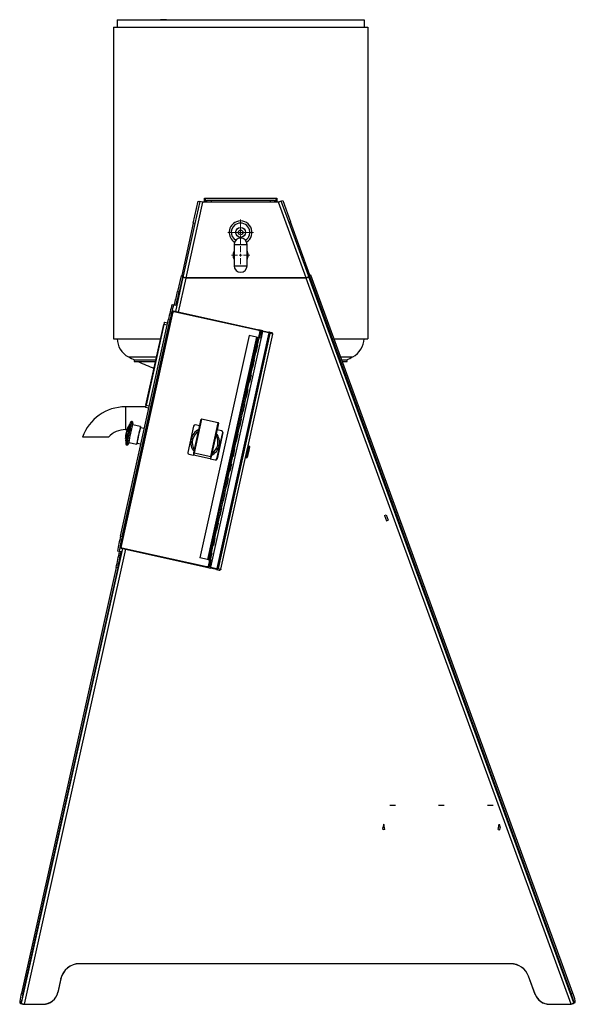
# Model space of a CAD drawing. Header units: inches. Extents: x 14 to 105, y 12 to 131.
# Tile 1 of 7: x 14 to 51, y 12 to 76. Entities that reach past the tile are written whole.
import ezdxf

# ---------------------------------------------------------------- set-up
doc = ezdxf.new("R2010")
doc.units = ezdxf.units.IN
doc.header["$MEASUREMENT"] = 0

# ---------------------------------------------------------------- blocks, each defined once
blk = doc.blocks.new('SW_CENTERMARKSYMBOL_0')
at = {"color": 0, "linetype": 'Continuous', "lineweight": 18}
for p, q in [((0, 0.197), (0, 0.848)), ((-0.197, 0), (-0.848, 0)), ((0, 0), (-0.098, 0)), ((0, 0), (0, 0.098)), ((0, 0), (0, -0.098)), ((0, 0), (0.098, 0)), ((0.197, 0), (0.848, 0)), ((0, -0.197), (0, -0.848))]:
    blk.add_line(p, q, dxfattribs=at)
blk = doc.blocks.new('SW_CENTERMARKSYMBOL_1')
at = {"color": 0, "linetype": 'Continuous', "lineweight": 18}
for p, q in [((-0.197, 0), (-0.598, 0)), ((0, 0), (-0.098, 0)), ((0, 0.197), (0, 0.598)), ((0, 0), (0, 0.098)), ((0, 0), (0, -0.098)), ((0, 0), (0.098, 0)), ((0.197, 0), (0.598, 0)), ((0, -0.197), (0, -0.598))]:
    blk.add_line(p, q, dxfattribs=at)

msp = doc.modelspace()

# ---------------------------------------------------------------- linework, layer by layer
for p, q in [((20.284, 75.95), (20.284, 55.45)), ((20.284, 75.95), (37.034, 75.95)), ((20.534, 76.45), (20.534, 75.95)), ((20.534, 76.45), (36.784, 76.45)), ((23.419, 76.453), (23.397, 76.45)), ((23.419, 76.453), (23.737, 76.453)), ((23.462, 76.453), (23.419, 76.453)), ((23.78, 76.453), (23.462, 76.453)), ((23.715, 76.45), (23.737, 76.453)), ((23.737, 76.453), (23.78, 76.453)), ((23.78, 76.45), (23.78, 76.453)), ((36.784, 76.45), (36.784, 75.95)), ((36.784, 76.45), (36.784, 75.95)), ((36.784, 76.45), (36.784, 76.45)), ((37.034, 75.95), (37.034, 55.45)), ((37.034, 75.95), (37.034, 55.45)), ((37.034, 75.95), (37.034, 75.95)), ((26.159, 64.45), (25.053, 59.461)), ((25.545, 63.05), (25.87, 64.514)), ((25.976, 64.491), (25.651, 63.026)), ((25.87, 64.514), (25.976, 64.491)), ((26.159, 64.45), (25.976, 64.491)), ((31.159, 64.45), (26.159, 64.45)), ((26.273, 64.45), (26.273, 64.7)), ((26.273, 64.7), (31.045, 64.7)), ((26.344, 64.45), (26.344, 64.7)), ((26.425, 64.575), (26.425, 64.45)), ((26.425, 64.575), (26.722, 64.575)), ((26.722, 64.575), (30.597, 64.575)), ((26.722, 64.575), (26.722, 64.45)), ((30.597, 64.575), (30.893, 64.575)), ((30.597, 64.575), (30.597, 64.45)), ((30.893, 64.575), (30.893, 64.45)), ((30.974, 64.7), (30.974, 64.45)), ((31.045, 64.7), (31.045, 64.45)), ((31.335, 64.514), (31.159, 64.45)), ((32.971, 59.461), (31.159, 64.45)), ((31.335, 64.514), (31.438, 64.551)), ((31.848, 63.104), (31.335, 64.514)), ((31.438, 64.551), (31.95, 63.141)), ((25.545, 63.05), (24.781, 59.605)), ((25.651, 63.026), (24.888, 59.582)), ((25.651, 63.026), (25.545, 63.05)), ((31.95, 63.141), (31.848, 63.104)), ((33.119, 59.602), (31.848, 63.104)), ((33.222, 59.639), (31.95, 63.141)), ((28.234, 61.65), (28.234, 60.95)), ((28.234, 61.65), (29.084, 61.65)), ((29.084, 60.95), (29.084, 61.65)), ((28.226, 61.2), (28.234, 61.205)), ((28.234, 60.95), (28.234, 60.25)), ((29.084, 61.205), (29.092, 61.2)), ((29.084, 60.25), (29.084, 60.95)), ((28.234, 60.695), (28.226, 60.7)), ((29.092, 60.7), (29.084, 60.695)), ((28.234, 60.25), (29.084, 60.25)), ((33.222, 59.639), (33.119, 59.602)), ((33.232, 59.613), (33.222, 59.639)), ((24.864, 59.494), (24.364, 57.247)), ((24.742, 59.597), (24.511, 58.561)), ((25.048, 59.444), (24.55, 57.205)), ((24.848, 59.574), (24.618, 58.537)), ((24.742, 59.597), (24.848, 59.574)), ((24.781, 59.605), (24.778, 59.589)), ((24.781, 59.605), (24.888, 59.582)), ((24.864, 59.494), (24.848, 59.574)), ((24.872, 59.509), (24.86, 59.512)), ((24.888, 59.582), (24.872, 59.509)), ((32.979, 59.444), (25.048, 59.444)), ((32.971, 59.461), (25.053, 59.461)), ((50.409, 11.637), (32.979, 59.444)), ((33.145, 59.532), (33.119, 59.602)), ((33.145, 59.532), (33.166, 59.54)), ((33.184, 59.596), (33.158, 59.517)), ((50.586, 11.718), (33.158, 59.517)), ((33.286, 59.633), (33.184, 59.596)), ((50.415, 12.334), (33.184, 59.596)), ((50.517, 12.371), (33.286, 59.633)), ((24.511, 58.561), (24.618, 58.537)), ((24.146, 57.705), (24.253, 57.681)), ((24.139, 57.208), (20.725, 41.752)), ((20.802, 41.706), (24.227, 57.218)), ((24.227, 57.218), (24.27, 57.224)), ((24.241, 57.274), (24.229, 57.218)), ((24.241, 57.274), (29.858, 56.033)), ((24.253, 57.681), (24.402, 57.648)), ((29.763, 56.011), (24.27, 57.224)), ((20.758, 42.451), (23.912, 56.732)), ((20.865, 42.428), (24.019, 56.709)), ((23.644, 56.548), (23.862, 56.504)), ((24.019, 56.709), (23.912, 56.732)), ((22.429, 51.08), (23.603, 56.396)), ((23.607, 56.395), (22.433, 51.079)), ((23.607, 56.395), (23.603, 56.396)), ((23.828, 56.35), (23.607, 56.395)), ((30.107, 55.92), (26.681, 40.408)), ((30.511, 55.83), (27.085, 40.318)), ((30.59, 55.783), (27.177, 40.328)), ((29.764, 56.011), (29.763, 56.011)), ((29.933, 55.941), (29.841, 55.525)), ((29.858, 56.033), (29.847, 55.985)), ((29.95, 56.013), (29.858, 56.033)), ((29.938, 55.957), (29.884, 55.969)), ((29.924, 55.507), (30.01, 55.896)), ((29.95, 56.013), (29.938, 55.957)), ((30.12, 55.975), (29.95, 56.013)), ((30.018, 55.932), (29.961, 55.93)), ((30.011, 55.888), (30.021, 55.888)), ((30.014, 55.859), (30.031, 55.583)), ((30.018, 55.932), (30.106, 55.913)), ((30.021, 55.888), (30.038, 55.611)), ((30.511, 55.83), (30.107, 55.92)), ((30.108, 55.919), (30.12, 55.975)), ((30.12, 55.975), (30.525, 55.886)), ((30.575, 55.816), (30.511, 55.83)), ((30.71, 55.845), (30.525, 55.886)), ((30.581, 55.843), (30.545, 55.823)), ((30.59, 55.783), (30.59, 55.783)), ((30.591, 55.784), (30.591, 55.783)), ((30.774, 55.743), (30.59, 55.783)), ((20.284, 55.45), (23.395, 55.45)), ((29.216, 55.663), (25.981, 41.016)), ((29.705, 55.555), (26.47, 40.908)), ((29.153, 48.4), (30.774, 55.743)), ((29.705, 55.555), (29.216, 55.663)), ((29.781, 55.538), (29.673, 55.05)), ((29.781, 55.538), (29.705, 55.555)), ((29.77, 55.028), (29.878, 55.517)), ((29.878, 55.517), (29.781, 55.538)), ((29.845, 55.524), (29.829, 55.527)), ((30.011, 55.487), (29.878, 55.517)), ((30.031, 55.583), (30.01, 55.487)), ((30.029, 55.611), (30.038, 55.611)), ((30.031, 55.583), (30.032, 55.578)), ((30.039, 55.611), (30.038, 55.611)), ((30.774, 55.743), (30.774, 55.743)), ((30.774, 55.743), (30.774, 55.743)), ((34.811, 55.45), (37.034, 55.45)), ((37.034, 55.45), (37.034, 55.45)), ((29.565, 54.562), (29.457, 54.073)), ((29.554, 54.052), (29.662, 54.54)), ((29.673, 55.05), (29.565, 54.562)), ((29.565, 54.562), (29.662, 54.54)), ((29.662, 54.54), (29.663, 54.54)), ((29.663, 54.54), (29.77, 55.028)), ((29.663, 54.54), (29.669, 54.539)), ((29.777, 55.027), (29.669, 54.539)), ((29.673, 55.05), (29.77, 55.028)), ((29.77, 55.028), (29.77, 55.028)), ((29.777, 55.027), (29.77, 55.028)), ((21.275, 54.256), (23.131, 54.256)), ((21.647, 54.049), (21.647, 53.94)), ((21.647, 54.049), (23.085, 54.049)), ((21.647, 53.94), (23.061, 53.94)), ((29.457, 54.073), (29.349, 53.585)), ((29.447, 53.564), (29.555, 54.052)), ((29.561, 54.051), (29.453, 53.562)), ((29.457, 54.073), (29.457, 54.073)), ((29.554, 54.052), (29.457, 54.073)), ((29.457, 54.073), (29.554, 54.052)), ((29.554, 54.052), (29.554, 54.052)), ((29.555, 54.052), (29.554, 54.052)), ((29.561, 54.051), (29.555, 54.052)), ((35.246, 54.256), (36.044, 54.256)), ((35.322, 54.049), (35.671, 54.049)), ((35.362, 53.94), (35.671, 53.94)), ((35.367, 53.924), (35.4, 53.94)), ((35.671, 53.94), (35.671, 54.049)), ((29.349, 53.585), (29.242, 53.097)), ((29.339, 53.076), (29.446, 53.564)), ((29.446, 53.564), (29.349, 53.585)), ((29.349, 53.585), (29.447, 53.564)), ((29.357, 53.584), (29.357, 53.584)), ((29.376, 53.579), (29.376, 53.579)), ((29.42, 53.57), (29.42, 53.57)), ((29.427, 53.568), (29.427, 53.568)), ((29.446, 53.564), (29.453, 53.562)), ((29.134, 52.609), (29.026, 52.121)), ((29.123, 52.099), (29.231, 52.587)), ((29.242, 53.097), (29.134, 52.609)), ((29.231, 52.587), (29.134, 52.609)), ((29.134, 52.609), (29.231, 52.587)), ((29.141, 52.607), (29.141, 52.607)), ((29.161, 52.603), (29.161, 52.603)), ((29.204, 52.593), (29.204, 52.593)), ((29.211, 52.592), (29.211, 52.592)), ((29.231, 52.587), (29.339, 53.075)), ((29.231, 52.587), (29.237, 52.586)), ((29.345, 53.074), (29.237, 52.586)), ((29.242, 53.097), (29.242, 53.097)), ((29.339, 53.076), (29.242, 53.097)), ((29.242, 53.097), (29.339, 53.076)), ((29.339, 53.076), (29.339, 53.076)), ((29.339, 53.075), (29.339, 53.076)), ((29.345, 53.074), (29.339, 53.075)), ((29.026, 52.12), (28.918, 51.632)), ((29.016, 51.611), (29.123, 52.099)), ((29.13, 52.098), (29.022, 51.609)), ((29.026, 52.121), (29.026, 52.12)), ((29.123, 52.099), (29.026, 52.121)), ((29.026, 52.12), (29.123, 52.099)), ((29.123, 52.099), (29.123, 52.099)), ((29.123, 52.099), (29.123, 52.099)), ((29.13, 52.098), (29.123, 52.099)), ((28.918, 51.632), (28.81, 51.144)), ((28.907, 51.123), (29.015, 51.611)), ((28.918, 51.632), (29.016, 51.611)), ((29.015, 51.611), (28.918, 51.632)), ((28.925, 51.631), (28.925, 51.631)), ((28.945, 51.626), (28.945, 51.626)), ((28.989, 51.617), (28.989, 51.617)), ((28.995, 51.615), (28.995, 51.615)), ((29.015, 51.611), (29.022, 51.609)), ((22.406, 50.968), (21.084, 50.968)), ((21.084, 50.968), (21.084, 50.218)), ((22.618, 50.873), (22.402, 50.925)), ((22.433, 51.079), (22.429, 51.08)), ((22.433, 51.079), (22.652, 51.027)), ((28.702, 50.656), (28.595, 50.168)), ((28.692, 50.146), (28.799, 50.634)), ((28.81, 51.144), (28.702, 50.656)), ((28.799, 50.634), (28.702, 50.656)), ((28.702, 50.656), (28.8, 50.634)), ((28.71, 50.654), (28.71, 50.654)), ((28.729, 50.65), (28.729, 50.65)), ((28.773, 50.64), (28.773, 50.64)), ((28.78, 50.639), (28.78, 50.639)), ((28.799, 50.634), (28.806, 50.633)), ((28.8, 50.634), (28.908, 51.122)), ((28.914, 51.121), (28.806, 50.633)), ((28.81, 51.144), (28.81, 51.144)), ((28.907, 51.123), (28.81, 51.144)), ((28.81, 51.144), (28.907, 51.123)), ((28.907, 51.123), (28.907, 51.123)), ((28.908, 51.122), (28.907, 51.123)), ((28.914, 51.121), (28.908, 51.122)), ((21.084, 50.218), (21.084, 49.468)), ((26.086, 50.145), (25.597, 47.933)), ((25.89, 49.347), (26.067, 50.149)), ((26.086, 50.145), (26.067, 50.149)), ((27.181, 49.903), (26.086, 50.145)), ((26.091, 50.164), (27.186, 49.922)), ((27.186, 49.922), (27.197, 49.92)), ((27.198, 49.92), (27.197, 49.92)), ((28.595, 50.168), (28.487, 49.679)), ((28.584, 49.658), (28.692, 50.146)), ((28.698, 50.145), (28.59, 49.656)), ((28.595, 50.168), (28.595, 50.168)), ((28.595, 50.168), (28.692, 50.146)), ((28.692, 50.146), (28.595, 50.168)), ((28.692, 50.146), (28.692, 50.146)), ((28.692, 50.146), (28.692, 50.146)), ((28.698, 50.145), (28.692, 50.146)), ((21.084, 49.468), (21.182, 49.468)), ((21.191, 49.371), (21.215, 49.365)), ((21.284, 49.642), (21.259, 49.647)), ((22.078, 49.662), (21.549, 49.779)), ((21.57, 49.88), (21.572, 49.883)), ((22.322, 49.532), (22.062, 49.59)), ((25.562, 49.696), (25.18, 47.966)), ((25.624, 48.145), (25.89, 49.347)), ((25.969, 49.707), (25.679, 49.771)), ((26.693, 47.691), (27.181, 49.903)), ((27.201, 49.899), (27.024, 49.097)), ((27.059, 49.217), (27.111, 49.455)), ((27.102, 47.542), (27.484, 49.272)), ((27.105, 47.541), (27.487, 49.271)), ((27.488, 49.271), (27.106, 47.541)), ((27.409, 49.389), (27.111, 49.455)), ((27.114, 49.454), (27.211, 49.896)), ((27.213, 49.896), (27.115, 49.454)), ((27.181, 49.903), (27.201, 49.899)), ((27.211, 49.896), (27.201, 49.899)), ((27.213, 49.896), (27.211, 49.896)), ((27.409, 49.389), (27.412, 49.389)), ((27.487, 49.271), (27.484, 49.272)), ((27.488, 49.271), (27.487, 49.271)), ((28.487, 49.679), (28.379, 49.191)), ((28.476, 49.17), (28.584, 49.658)), ((28.487, 49.679), (28.584, 49.658)), ((28.584, 49.658), (28.487, 49.679)), ((28.494, 49.678), (28.494, 49.678)), ((28.514, 49.673), (28.514, 49.673)), ((28.558, 49.664), (28.558, 49.664)), ((28.564, 49.662), (28.564, 49.662)), ((28.584, 49.658), (28.59, 49.656)), ((21.087, 48.868), (21.112, 48.862)), ((21.153, 49.131), (21.167, 49.128)), ((21.294, 48.626), (21.823, 48.509)), ((27.024, 49.097), (26.758, 47.894)), ((27.054, 49.223), (27.054, 49.223)), ((28.271, 48.703), (28.163, 48.215)), ((28.26, 48.193), (28.368, 48.681)), ((28.379, 49.191), (28.271, 48.703)), ((28.271, 48.703), (28.369, 48.681)), ((28.368, 48.681), (28.271, 48.703)), ((28.278, 48.701), (28.278, 48.701)), ((28.298, 48.697), (28.298, 48.697)), ((28.342, 48.687), (28.342, 48.687)), ((28.349, 48.686), (28.349, 48.686)), ((28.368, 48.681), (28.375, 48.68)), ((28.369, 48.681), (28.477, 49.17)), ((28.483, 49.168), (28.375, 48.68)), ((28.379, 49.191), (28.379, 49.191)), ((28.379, 49.191), (28.476, 49.17)), ((28.476, 49.17), (28.379, 49.191)), ((28.476, 49.17), (28.476, 49.17)), ((28.477, 49.17), (28.476, 49.17)), ((28.483, 49.168), (28.477, 49.169)), ((21.271, 48.523), (21.271, 48.526)), ((21.84, 48.582), (22.1, 48.524)), ((25.579, 47.937), (25.624, 48.145)), ((28.163, 48.215), (28.055, 47.726)), ((28.153, 47.705), (28.261, 48.193)), ((28.267, 48.192), (28.159, 47.703)), ((28.163, 48.215), (28.163, 48.215)), ((28.26, 48.193), (28.163, 48.215)), ((28.163, 48.215), (28.26, 48.193)), ((28.26, 48.193), (28.26, 48.193)), ((28.261, 48.193), (28.26, 48.193)), ((28.267, 48.192), (28.261, 48.193)), ((29.224, 48.384), (29.134, 48.404)), ((29.247, 48.348), (29.224, 48.384)), ((25.255, 47.849), (25.566, 47.78)), ((26.662, 47.538), (25.566, 47.78)), ((25.579, 47.937), (25.597, 47.933)), ((25.597, 47.933), (26.693, 47.691)), ((26.662, 47.538), (26.984, 47.467)), ((26.732, 47.767), (26.685, 47.553)), ((26.693, 47.691), (26.712, 47.686)), ((26.758, 47.894), (26.712, 47.686)), ((26.732, 47.767), (26.732, 47.767)), ((26.987, 47.466), (26.984, 47.467)), ((27.102, 47.542), (27.105, 47.541)), ((27.106, 47.541), (27.105, 47.541)), ((27.361, 40.287), (28.983, 47.63)), ((28.055, 47.726), (27.948, 47.238)), ((28.045, 47.217), (28.152, 47.705)), ((28.152, 47.705), (28.055, 47.726)), ((28.055, 47.726), (28.153, 47.705)), ((28.063, 47.725), (28.063, 47.725)), ((28.082, 47.72), (28.082, 47.72)), ((28.126, 47.711), (28.126, 47.711)), ((28.133, 47.709), (28.133, 47.709)), ((28.152, 47.705), (28.159, 47.703)), ((28.964, 47.634), (29.054, 47.614)), ((29.054, 47.614), (29.09, 47.637)), ((27.84, 46.75), (27.732, 46.262)), ((27.829, 46.24), (27.937, 46.728)), ((27.948, 47.238), (27.84, 46.75)), ((27.937, 46.728), (27.84, 46.75)), ((27.84, 46.75), (27.937, 46.728)), ((27.847, 46.748), (27.847, 46.748)), ((27.867, 46.744), (27.867, 46.744)), ((27.911, 46.734), (27.911, 46.734)), ((27.917, 46.733), (27.917, 46.733)), ((27.937, 46.728), (28.045, 47.217)), ((27.937, 46.728), (27.943, 46.727)), ((28.051, 47.215), (27.943, 46.727)), ((27.948, 47.238), (27.948, 47.238)), ((28.045, 47.217), (27.948, 47.238)), ((27.948, 47.238), (28.045, 47.217)), ((28.045, 47.217), (28.045, 47.217)), ((28.045, 47.217), (28.045, 47.217)), ((28.051, 47.215), (28.045, 47.217)), ((27.732, 46.262), (27.624, 45.773)), ((27.722, 45.752), (27.83, 46.24)), ((27.836, 46.239), (27.728, 45.75)), ((27.732, 46.262), (27.732, 46.262)), ((27.829, 46.24), (27.732, 46.262)), ((27.732, 46.262), (27.829, 46.24)), ((27.829, 46.24), (27.829, 46.24)), ((27.83, 46.24), (27.829, 46.24)), ((27.836, 46.239), (27.83, 46.24)), ((27.624, 45.773), (27.516, 45.285)), ((27.613, 45.264), (27.721, 45.752)), ((27.721, 45.752), (27.624, 45.773)), ((27.624, 45.773), (27.722, 45.752)), ((27.631, 45.772), (27.631, 45.772)), ((27.651, 45.768), (27.651, 45.767)), ((27.695, 45.758), (27.695, 45.758)), ((27.702, 45.756), (27.702, 45.756)), ((27.721, 45.752), (27.728, 45.75)), ((27.408, 44.797), (27.301, 44.309)), ((27.398, 44.287), (27.505, 44.775)), ((27.516, 45.285), (27.408, 44.797)), ((27.505, 44.775), (27.408, 44.797)), ((27.408, 44.797), (27.506, 44.775)), ((27.416, 44.795), (27.416, 44.795)), ((27.435, 44.791), (27.435, 44.791)), ((27.479, 44.781), (27.479, 44.781)), ((27.486, 44.78), (27.486, 44.78)), ((27.505, 44.775), (27.512, 44.774)), ((27.506, 44.775), (27.614, 45.264)), ((27.62, 45.262), (27.512, 44.774)), ((27.516, 45.285), (27.516, 45.285)), ((27.613, 45.264), (27.516, 45.285)), ((27.516, 45.285), (27.613, 45.264)), ((27.613, 45.264), (27.613, 45.264)), ((27.614, 45.264), (27.613, 45.264)), ((27.62, 45.262), (27.614, 45.264)), ((27.301, 44.309), (27.193, 43.821)), ((27.29, 43.799), (27.398, 44.287)), ((27.404, 44.286), (27.297, 43.798)), ((27.301, 44.309), (27.301, 44.309)), ((27.398, 44.287), (27.301, 44.309)), ((27.301, 44.309), (27.398, 44.287)), ((27.398, 44.287), (27.398, 44.287)), ((27.398, 44.287), (27.398, 44.287)), ((27.404, 44.286), (27.398, 44.287)), ((27.193, 43.82), (27.085, 43.332)), ((27.182, 43.311), (27.29, 43.799)), ((27.193, 43.821), (27.29, 43.799)), ((27.29, 43.799), (27.193, 43.82)), ((27.2, 43.819), (27.2, 43.819)), ((27.22, 43.815), (27.22, 43.815)), ((27.264, 43.805), (27.264, 43.805)), ((27.27, 43.803), (27.27, 43.803)), ((27.29, 43.799), (27.297, 43.798)), ((38.139, 43.805), (38.241, 43.843)), ((38.139, 43.805), (38.271, 43.454)), ((38.241, 43.843), (38.373, 43.492)), ((38.271, 43.454), (38.373, 43.492)), ((26.977, 42.844), (26.869, 42.356)), ((26.966, 42.334), (27.074, 42.823)), ((27.085, 43.332), (26.977, 42.844)), ((26.977, 42.844), (27.075, 42.822)), ((27.074, 42.823), (26.977, 42.844)), ((26.984, 42.842), (26.984, 42.842)), ((27.004, 42.838), (27.004, 42.838)), ((27.048, 42.828), (27.048, 42.828)), ((27.055, 42.827), (27.055, 42.827)), ((27.074, 42.823), (27.081, 42.821)), ((27.075, 42.822), (27.183, 43.311)), ((27.189, 43.309), (27.081, 42.821)), ((27.085, 43.332), (27.085, 43.332)), ((27.182, 43.311), (27.085, 43.332)), ((27.085, 43.332), (27.182, 43.311)), ((27.182, 43.311), (27.182, 43.311)), ((27.183, 43.311), (27.182, 43.311)), ((27.189, 43.309), (27.183, 43.311)), ((20.758, 42.451), (20.865, 42.428)), ((26.869, 42.356), (26.761, 41.868)), ((26.859, 41.846), (26.967, 42.334)), ((26.973, 42.333), (26.865, 41.845)), ((26.869, 42.356), (26.869, 42.356)), ((26.966, 42.334), (26.869, 42.356)), ((26.869, 42.356), (26.966, 42.334)), ((26.966, 42.334), (26.966, 42.334)), ((26.967, 42.334), (26.966, 42.334)), ((26.973, 42.333), (26.967, 42.334)), ((20.888, 41.629), (14.226, 11.694)), ((21.074, 41.587), (14.409, 11.637)), ((20.803, 41.705), (20.79, 41.65)), ((20.79, 41.65), (26.407, 40.41)), ((20.838, 41.683), (20.802, 41.706)), ((20.838, 41.683), (26.331, 40.47)), ((26.761, 41.867), (26.654, 41.379)), ((26.751, 41.358), (26.859, 41.846)), ((26.761, 41.868), (26.859, 41.846)), ((26.859, 41.846), (26.761, 41.867)), ((26.769, 41.866), (26.769, 41.866)), ((26.788, 41.862), (26.788, 41.862)), ((26.832, 41.852), (26.832, 41.852)), ((26.839, 41.85), (26.839, 41.85)), ((26.859, 41.846), (26.865, 41.845)), ((20.668, 41.447), (20.561, 41.471)), ((20.788, 41.421), (20.668, 41.447)), ((26.47, 40.908), (25.981, 41.016)), ((26.553, 40.889), (26.47, 40.908)), ((26.607, 40.878), (26.515, 40.461)), ((26.654, 41.379), (26.546, 40.891)), ((26.546, 40.891), (26.643, 40.87)), ((26.553, 40.889), (26.553, 40.889)), ((26.593, 40.881), (26.553, 40.889)), ((26.579, 40.884), (26.594, 40.88)), ((26.603, 40.47), (26.689, 40.859)), ((26.623, 40.874), (26.623, 40.874)), ((26.65, 40.868), (26.623, 40.874)), ((26.643, 40.87), (26.751, 41.358)), ((26.757, 41.356), (26.65, 40.868)), ((26.777, 40.84), (26.65, 40.868)), ((26.654, 41.379), (26.654, 41.379)), ((26.751, 41.358), (26.654, 41.379)), ((26.654, 41.379), (26.751, 41.358)), ((26.751, 41.358), (26.751, 41.358)), ((26.751, 41.358), (26.751, 41.358)), ((26.757, 41.356), (26.751, 41.358)), ((26.775, 40.84), (26.754, 40.745)), ((20.466, 40.381), (14.228, 12.352)), ((20.572, 40.357), (14.335, 12.329)), ((20.572, 40.357), (20.466, 40.381)), ((26.331, 40.47), (26.332, 40.469)), ((26.418, 40.458), (26.407, 40.41)), ((26.407, 40.41), (26.5, 40.389)), ((26.458, 40.457), (26.512, 40.445)), ((26.5, 40.389), (26.512, 40.445)), ((26.5, 40.389), (26.67, 40.352)), ((26.545, 40.46), (26.595, 40.433)), ((26.683, 40.414), (26.595, 40.433)), ((26.616, 40.472), (26.607, 40.477)), ((26.748, 40.716), (26.616, 40.472)), ((26.754, 40.745), (26.622, 40.501)), ((26.682, 40.407), (26.67, 40.352)), ((27.074, 40.262), (26.67, 40.352)), ((26.681, 40.408), (27.085, 40.318)), ((26.741, 40.72), (26.748, 40.716)), ((26.748, 40.716), (26.749, 40.716)), ((26.757, 40.749), (26.754, 40.745)), ((27.074, 40.262), (27.259, 40.221)), ((27.085, 40.318), (27.149, 40.304)), ((27.143, 40.277), (27.119, 40.311)), ((27.177, 40.327), (27.177, 40.328)), ((27.177, 40.328), (27.177, 40.328)), ((27.184, 40.326), (27.361, 40.287)), ((27.361, 40.287), (27.361, 40.287)), ((27.361, 40.287), (27.361, 40.287)), ((38.479, 24.746), (38.854, 24.746)), ((38.479, 24.746), (38.854, 24.746)), ((38.479, 24.746), (38.479, 24.746)), ((38.854, 24.746), (38.854, 24.746)), ((41.693, 24.746), (42.068, 24.746)), ((41.693, 24.746), (42.068, 24.746)), ((41.693, 24.746), (41.693, 24.746)), ((42.068, 24.746), (42.068, 24.746)), ((44.908, 24.746), (45.283, 24.746)), ((44.908, 24.746), (44.908, 24.746)), ((44.908, 24.746), (45.283, 24.746)), ((45.283, 24.746), (45.283, 24.746)), ((38.084, 23.484), (38.016, 23.243)), ((38.145, 23.137), (38.084, 23.484)), ((45.617, 23.137), (45.678, 23.484)), ((45.678, 23.484), (45.746, 23.243)), ((38.038, 23.119), (38.016, 23.243)), ((38.145, 23.137), (38.038, 23.119)), ((45.617, 23.137), (45.724, 23.119)), ((45.724, 23.119), (45.746, 23.243)), ((46.435, 14.301), (18.054, 14.301)), ((18.054, 14.291), (18.054, 14.301)), ((46.435, 14.291), (18.054, 14.291)), ((46.435, 14.291), (46.435, 14.301)), ((16.834, 13.325), (16.632, 12.418)), ((16.834, 13.316), (16.632, 12.409)), ((16.834, 13.316), (16.834, 13.325)), ((48.042, 12.294), (47.609, 13.481)), ((47.609, 13.471), (47.609, 13.481)), ((48.042, 12.284), (47.609, 13.471)), ((14.228, 12.352), (14.335, 12.329)), ((16.632, 12.418), (16.632, 12.409)), ((50.415, 12.334), (50.517, 12.371)), ((14.226, 11.799), (14.12, 11.823)), ((14.12, 11.823), (14.12, 11.718)), ((14.226, 11.694), (14.12, 11.718)), ((14.226, 11.799), (14.226, 11.694)), ((48.042, 12.284), (48.042, 12.294)), ((50.688, 11.86), (50.586, 11.822)), ((50.586, 11.718), (50.586, 11.822)), ((50.586, 11.718), (50.688, 11.755)), ((50.688, 11.755), (50.688, 11.86)), ((14.409, 11.628), (14.409, 11.637)), ((14.409, 11.637), (15.655, 11.637)), ((14.409, 11.628), (15.655, 11.628)), ((15.655, 11.628), (15.655, 11.637)), ((48.982, 11.637), (48.982, 11.628)), ((48.982, 11.637), (50.409, 11.637)), ((48.982, 11.628), (50.409, 11.628)), ((50.409, 11.628), (50.409, 11.637))]:
    msp.add_line(p, q)
at = {"flags": 128}
for points in [[(28.234, 61.033), (28.23, 61.007), (28.226, 60.95)], [(28.226, 60.95), (28.23, 60.894), (28.234, 60.867)], [(29.092, 60.95), (29.089, 61.007), (29.084, 61.033)], [(29.084, 60.867), (29.089, 60.894), (29.092, 60.95)], [(21.504, 49.988), (21.501, 49.982), (21.494, 49.961), (21.484, 49.926), (21.472, 49.878), (21.457, 49.818), (21.44, 49.747), (21.421, 49.666), (21.4, 49.577), (21.378, 49.482), (21.355, 49.381), (21.332, 49.277), (21.309, 49.173), (21.286, 49.069), (21.265, 48.968), (21.244, 48.872), (21.226, 48.782), (21.209, 48.701), (21.195, 48.629), (21.183, 48.569), (21.174, 48.52), (21.168, 48.485), (21.165, 48.463), (21.166, 48.455)], [(21.572, 49.883), (21.572, 49.875), (21.571, 49.869)], [(21.278, 48.538), (21.275, 48.529), (21.271, 48.523)], [(29.054, 47.614), (29.054, 47.614), (29.054, 47.622), (29.057, 47.642), (29.064, 47.676), (29.073, 47.722), (29.084, 47.777), (29.097, 47.841), (29.112, 47.91), (29.128, 47.982), (29.144, 48.055), (29.16, 48.126), (29.175, 48.193), (29.189, 48.252), (29.201, 48.302), (29.211, 48.342), (29.219, 48.369), (29.223, 48.382), (29.224, 48.384)], [(29.09, 47.637), (29.09, 47.644), (29.093, 47.665), (29.099, 47.698), (29.108, 47.742), (29.119, 47.796), (29.132, 47.858), (29.146, 47.925), (29.162, 47.994), (29.177, 48.063), (29.192, 48.13), (29.206, 48.191), (29.219, 48.245), (29.23, 48.289), (29.238, 48.322), (29.244, 48.341), (29.247, 48.348), (29.247, 48.341), (29.243, 48.32), (29.237, 48.287), (29.229, 48.243), (29.218, 48.189), (29.205, 48.127), (29.19, 48.06), (29.175, 47.991), (29.16, 47.922), (29.144, 47.855), (29.13, 47.794), (29.118, 47.74), (29.107, 47.696), (29.098, 47.664), (29.093, 47.644), (29.09, 47.637)]]:
    msp.add_lwpolyline(points, dxfattribs=at)
for radius in [0.328, 0.153]:
    msp.add_circle((28.659, 62.45), radius)
for centre, radius, start, end in [((28.659, 62.45), 0.75, 111.48758, 238.38202), ((28.659, 62.45), 0.613, 111.48758, 238.3706), ((28.659, 62.45), 0.75, 301.61798, 111.48758), ((28.659, 62.45), 0.613, 301.6294, 111.48758), ((28.659, 61.65), 0.425, 0, 180), ((28.659, 60.95), 0.5, 149.79191, 209.53162), ((28.659, 60.95), 0.47, 157.12927, 201.36224), ((28.659, 60.95), 0.5, 0, 31.07677), ((28.659, 60.95), 0.5, 328.7252, 0), ((28.659, 60.95), 0.47, 0, 22.04325), ((28.659, 60.95), 0.47, 338.66206, 0), ((28.659, 60.25), 0.425, 180, 0), ((12.979, 60.887), 11.765, 344.14035, 348.59798), ((13.085, 60.863), 11.765, 344.14035, 348.59798), ((36.554, 54.203), 12.892, 164.24236, 168.68841), ((37.394, 54.003), 13.646, 164.3652, 168.56556), ((29.647, 55.485), 0.538, 57.89592, 77.546), ((29.648, 55.485), 0.538, 57.89592, 77.546), ((29.728, 55.843), 0.286, 3.19563, 10.57525), ((37.523, 56.351), 7.516, 183.19589, 183.53269), ((30.506, 55.802), 0.086, 28.84741, 77.54498), ((30.691, 55.761), 0.086, 28.84741, 77.54498), ((21.909, 55.476), 1.375, 181.07794, 242.51357), ((35.409, 55.476), 1.375, 297.48643, 358.92206), ((28.659, 68.45), 16, 242.51357, 244.16719), ((28.659, 68.45), 16, 245.08135, 249.14633), ((28.659, 68.45), 16, 295.83281, 297.48643), ((21.084, 47.968), 3, 90, 160.51186), ((21.485, 49.902), 0.0887, 347.54098, 77.54098), ((26.086, 50.145), 0.0197, 77.55118, 167.55118), ((26.342, 50.093), 0.261, 164.30553, 168.62524), ((27.437, 49.852), 0.261, 164.30553, 168.62524), ((27.182, 49.903), 0.0197, 347.54098, 77.54098), ((27.192, 49.901), 0.0197, 347.54098, 77.54098), ((27.193, 49.9), 0.0197, 347.54098, 77.54098), ((21.084, 47.968), 1.5, 90, 138.24074), ((22.703, 48.92), 1.617, 153.41374, 181.65008), ((40.001, 45.098), 19.22, 165.50619, 169.57131), ((21.795, 49.375), 0.605, 180.44258, 185.5607), ((22.385, 48.832), 1.286, 154.55429, 157.85845), ((26.029, 48.395), 4.906, 164.04731, 168.36716), ((36.954, 45.774), 15.923, 165.05579, 170.0472), ((33.716, 46.487), 12.605, 164.86094, 170.23122), ((22.703, 48.92), 1.617, 145.2344, 149.36272), ((19.919, 50.105), 1.669, 348.67905, 351.85065), ((34.245, 46.371), 12.605, 164.86094, 170.23122), ((32.395, 46.779), 10.709, 164.78359, 170.30857), ((21.556, 49.701), 0.523, 347.62009, 355.7953), ((26.326, 48.62), 0.945, 115.47514, 219.61702), ((26.324, 48.621), 0.847, 120.87106, 214.2211), ((25.658, 49.675), 0.0984, 77.55118, 167.55118), ((27.388, 49.293), 0.0984, 347.54098, 77.54098), ((27.391, 49.292), 0.0984, 347.54098, 77.54098), ((27.392, 49.292), 0.0984, 347.54098, 77.54098), ((27.194, 47.765), 6.18, 166.66075, 170.74789), ((22.703, 48.92), 1.617, 185.72944, 189.85776), ((22.42, 49.124), 1.267, 175.88317, 179.69603), ((21.89, 48.821), 0.8, 152.48456, 157.19619), ((19.59, 49.04), 1.761, 343.43856, 346.35792), ((26.326, 48.62), 0.945, 295.47514, 39.61702), ((26.326, 48.62), 0.945, 295.47514, 39.61702), ((26.324, 48.621), 0.847, 300.87106, 34.2211), ((21.185, 48.542), 0.0887, 257.55118, 347.55118), ((21.334, 48.694), 0.523, 339.29686, 347.47207), ((36.858, 46.294), 8.007, 164.72543, 170.36673), ((25.276, 47.945), 0.0984, 167.54098, 257.54098), ((28.112, 47.35), 2.601, 166.95935, 169.95066), ((28.38, 47.286), 2.857, 166.91373, 170.03669), ((29.476, 47.044), 2.857, 166.91373, 170.03669), ((29.246, 47.1), 2.601, 166.95935, 169.95066), ((27.006, 47.563), 0.0984, 257.55118, 347.55118), ((27.008, 47.562), 0.0984, 257.55118, 347.55118), ((27.01, 47.562), 0.0984, 257.55118, 347.55118), ((34.029, 39.272), 13.646, 166.5266, 170.72696), ((33.396, 39.397), 12.892, 166.40375, 170.8498), ((6.117, 43.844), 14.761, 346.43167, 350.64518), ((6.223, 43.82), 14.761, 346.43167, 350.64518), ((26.447, 40.995), 0.538, 257.54616, 277.19624), ((26.448, 40.995), 0.538, 257.54616, 277.19624), ((33.226, 36.893), 7.516, 151.55947, 151.89627), ((26.37, 40.636), 0.286, 324.51691, 331.89653), ((27.093, 40.346), 0.086, 257.54718, 306.24475), ((27.278, 40.305), 0.086, 257.54718, 306.24475), ((18.052, 13.052), 1.249, 89.92207, 167.36475), ((18.052, 13.042), 1.249, 89.92207, 167.36475), ((46.436, 13.051), 1.25, 20.11177, 90.05499), ((46.436, 13.041), 1.25, 20.11177, 90.05499), ((23.059, 10.273), 9.073, 166.74883, 170.16461), ((22.597, 10.365), 8.493, 166.63217, 170.28127), ((15.657, 12.636), 0.999, 269.91398, 347.37284), ((15.657, 12.627), 0.999, 269.92963, 347.35719), ((45.093, 10.275), 5.706, 15.73681, 21.15556), ((45.544, 10.428), 5.34, 15.55059, 21.34178), ((14.544, 12.572), 0.954, 243.62978, 261.9105), ((14.494, 12.235), 0.603, 243.62978, 261.9105), ((48.981, 12.637), 1, 200.10522, 270.06154), ((48.981, 12.628), 1, 200.10522, 270.06154), ((50.129, 12.615), 1.026, 285.86749, 303.02137), ((50.232, 12.262), 0.649, 285.86749, 303.02137)]:
    msp.add_arc(centre, radius, start, end)
for centre, major_axis, ratio, start_param, end_param in [((23.745, 76.403), (0.046, 0.0463), 0.412302, 0.04969, 0.395964), ((23.606, 56.395), (0.033, 0.15), 0.018864, 6.283185, 7.853677), ((23.61, 56.394), (0.034, 0.154), 0.0193, 6.283184, 7.853676), ((22.432, 51.08), (0.033, 0.15), 0.018864, 1.571101, 3.141593), ((22.436, 51.079), (0.034, 0.154), 0.0193, 1.571102, 3.141594)]:
    msp.add_ellipse(centre, major_axis=major_axis, ratio=ratio, start_param=start_param, end_param=end_param)
for points, knots in [([(28.226, 60.95), (28.226, 60.994), (28.226, 61.037), (28.226, 61.1), (28.226, 61.12), (28.226, 61.161), (28.226, 61.181), (28.226, 61.2)], [0, 0, 0, 0, 0.5, 0.5, 0.75, 0.75, 1, 1, 1, 1]), ([(28.226, 60.7), (28.226, 60.719), (28.226, 60.739), (28.226, 60.78), (28.226, 60.8), (28.226, 60.842), (28.226, 60.863), (28.226, 60.895), (28.226, 60.906), (28.226, 60.928), (28.226, 60.939), (28.226, 60.95)], [0, 0, 0, 0, 0.25, 0.25, 0.5, 0.5, 0.75, 0.75, 0.875, 0.875, 1, 1, 1, 1]), ([(29.092, 60.95), (29.092, 60.994), (29.092, 61.037), (29.092, 61.1), (29.092, 61.12), (29.092, 61.161), (29.092, 61.181), (29.092, 61.2)], [0, 0, 0, 0, 0.5, 0.5, 0.75, 0.75, 1, 1, 1, 1]), ([(29.092, 60.7), (29.092, 60.719), (29.092, 60.739), (29.092, 60.78), (29.092, 60.8), (29.092, 60.842), (29.092, 60.863), (29.092, 60.895), (29.092, 60.906), (29.092, 60.928), (29.092, 60.939), (29.092, 60.95)], [0, 0, 0, 0, 0.25, 0.25, 0.5, 0.5, 0.75, 0.75, 0.875, 0.875, 1, 1, 1, 1]), ([(24.864, 59.506), (24.889, 59.5), (24.944, 59.487), (25.015, 59.47), (25.053, 59.461)], [0, 0, 0, 0, 0.4576818, 1, 1, 1, 1]), ([(25.048, 59.444), (25.024, 59.449), (25, 59.454), (24.956, 59.464), (24.935, 59.469), (24.901, 59.478), (24.887, 59.483), (24.869, 59.489), (24.864, 59.492), (24.864, 59.494)], [0, 0, 0, 0, 0.25, 0.25, 0.5, 0.5, 0.75, 0.75, 1, 1, 1, 1]), ([(24.872, 59.509), (24.872, 59.509), (24.876, 59.507), (24.894, 59.501), (24.908, 59.498), (24.941, 59.489), (24.961, 59.484), (25.005, 59.473), (25.029, 59.467), (25.053, 59.461)], [0, 0, 0, 0, 0.25, 0.25, 0.5, 0.5, 0.75, 0.75, 1, 1, 1, 1]), ([(32.971, 59.461), (33.008, 59.475), (33.079, 59.502), (33.134, 59.523), (33.16, 59.533)], [0, 0, 0, 0, 0.520473, 1, 1, 1, 1]), ([(32.971, 59.461), (32.994, 59.47), (33.017, 59.479), (33.059, 59.495), (33.079, 59.503), (33.111, 59.516), (33.124, 59.522), (33.141, 59.529), (33.145, 59.532), (33.145, 59.532)], [0, 0, 0, 0, 0.25, 0.25, 0.5, 0.5, 0.75, 0.75, 1, 1, 1, 1]), ([(33.158, 59.517), (33.158, 59.515), (33.153, 59.512), (33.135, 59.503), (33.122, 59.497), (33.089, 59.484), (33.069, 59.476), (33.026, 59.46), (33.002, 59.452), (32.979, 59.444)], [0, 0, 0, 0, 0.25, 0.25, 0.5, 0.5, 0.75, 0.75, 1, 1, 1, 1]), ([(24.139, 57.208), (24.139, 57.21), (24.14, 57.213), (24.141, 57.215), (24.141, 57.216), (24.141, 57.217), (24.142, 57.218), (24.142, 57.219), (24.143, 57.221), (24.143, 57.222), (24.143, 57.223), (24.144, 57.224), (24.144, 57.225), (24.145, 57.227), (24.146, 57.229), (24.147, 57.231), (24.148, 57.232), (24.149, 57.233), (24.149, 57.234), (24.15, 57.235), (24.151, 57.236), (24.151, 57.237), (24.152, 57.238), (24.152, 57.239), (24.153, 57.24), (24.154, 57.241), (24.155, 57.242), (24.155, 57.243), (24.157, 57.245), (24.158, 57.247), (24.16, 57.248), (24.161, 57.249), (24.162, 57.25), (24.162, 57.251), (24.163, 57.252), (24.164, 57.253), (24.165, 57.253), (24.166, 57.254), (24.167, 57.255), (24.168, 57.256), (24.169, 57.257), (24.169, 57.257), (24.17, 57.258), (24.172, 57.259), (24.174, 57.261), (24.176, 57.262), (24.177, 57.263), (24.178, 57.263), (24.179, 57.264), (24.18, 57.264), (24.181, 57.265), (24.182, 57.266), (24.183, 57.266), (24.184, 57.267), (24.185, 57.267), (24.187, 57.268), (24.188, 57.268), (24.189, 57.269), (24.19, 57.269), (24.191, 57.27), (24.192, 57.27), (24.194, 57.271), (24.196, 57.272), (24.199, 57.272), (24.2, 57.273), (24.201, 57.273), (24.202, 57.273), (24.203, 57.273), (24.204, 57.274), (24.206, 57.274), (24.207, 57.274), (24.208, 57.274), (24.209, 57.275), (24.21, 57.275), (24.211, 57.275), (24.213, 57.275), (24.215, 57.275), (24.217, 57.276), (24.22, 57.276), (24.221, 57.276), (24.222, 57.276), (24.223, 57.276), (24.224, 57.276), (24.225, 57.276), (24.227, 57.276), (24.228, 57.275), (24.229, 57.275), (24.23, 57.275), (24.231, 57.275), (24.233, 57.275), (24.234, 57.275), (24.236, 57.275), (24.238, 57.274), (24.241, 57.274)], [0, 0, 0, 0, 0.000184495, 0.000184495, 0.000184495, 0.00027663, 0.00027663, 0.00027663, 0.000368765, 0.000368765, 0.000368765, 0.000460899, 0.000460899, 0.000460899, 0.000645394, 0.000645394, 0.000645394, 0.000737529, 0.000737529, 0.000737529, 0.000829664, 0.000829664, 0.000829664, 0.000921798, 0.000921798, 0.000921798, 0.001013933, 0.001013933, 0.001013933, 0.001198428, 0.001198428, 0.001198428, 0.001290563, 0.001290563, 0.001290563, 0.001382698, 0.001382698, 0.001382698, 0.001474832, 0.001474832, 0.001474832, 0.001566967, 0.001566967, 0.001566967, 0.001751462, 0.001751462, 0.001751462, 0.001843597, 0.001843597, 0.001843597, 0.001935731, 0.001935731, 0.001935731, 0.002027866, 0.002027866, 0.002027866, 0.002120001, 0.002120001, 0.002120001, 0.002212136, 0.002212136, 0.002212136, 0.002396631, 0.002396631, 0.002396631, 0.002488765, 0.002488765, 0.002488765, 0.0025809, 0.0025809, 0.0025809, 0.002673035, 0.002673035, 0.002673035, 0.002765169, 0.002765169, 0.002765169, 0.002949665, 0.002949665, 0.002949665, 0.003041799, 0.003041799, 0.003041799, 0.003133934, 0.003133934, 0.003133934, 0.003226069, 0.003226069, 0.003226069, 0.003318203, 0.003318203, 0.003318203, 0.003506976, 0.003506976, 0.003506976, 0.003506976]), ([(24.227, 57.218), (24.225, 57.218), (24.221, 57.218), (24.217, 57.218), (24.213, 57.218), (24.208, 57.218), (24.204, 57.218), (24.199, 57.218), (24.196, 57.218), (24.192, 57.218), (24.188, 57.218), (24.184, 57.218), (24.18, 57.218), (24.177, 57.218), (24.174, 57.218), (24.17, 57.217), (24.166, 57.217), (24.163, 57.217), (24.161, 57.217), (24.158, 57.216), (24.156, 57.216), (24.153, 57.216), (24.151, 57.215), (24.148, 57.215), (24.147, 57.214), (24.145, 57.214), (24.144, 57.213), (24.142, 57.212), (24.141, 57.211), (24.14, 57.211), (24.14, 57.21), (24.139, 57.209), (24.139, 57.209), (24.139, 57.208)], [0, 0, 0, 0, 0.0532268, 0.079824, 0.1064211, 0.1330182, 0.1862451, 0.2128422, 0.2394393, 0.2660364, 0.2926336, 0.3458604, 0.3724575, 0.3990546, 0.4256518, 0.4522489, 0.5054757, 0.5320729, 0.55867, 0.5852671, 0.6118642, 0.6384614, 0.6916882, 0.7182853, 0.7448824, 0.7714796, 0.7980767, 0.8513035, 0.8779007, 0.9044978, 0.9310949, 0.957692, 1, 1, 1, 1]), ([(30.01, 55.896), (30.008, 55.899), (30.004, 55.903), (29.995, 55.91), (29.989, 55.914), (29.969, 55.926), (29.951, 55.934), (29.933, 55.941)], [0, 0, 0, 0, 0.25, 0.25, 0.5, 0.5, 1, 1, 1, 1]), ([(29.938, 55.957), (29.942, 55.956), (29.945, 55.955), (29.95, 55.951), (29.953, 55.949), (29.959, 55.942), (29.961, 55.936), (29.961, 55.93)], [0, 0, 0, 0, 0.25, 0.25, 0.5, 0.5, 1, 1, 1, 1]), ([(29.95, 56.013), (29.955, 56.012), (29.96, 56.01), (29.969, 56.007), (29.973, 56.004), (29.985, 55.997), (29.992, 55.991), (30.004, 55.976), (30.009, 55.968), (30.016, 55.951), (30.018, 55.942), (30.018, 55.932)], [0, 0, 0, 0, 0.125, 0.125, 0.25, 0.25, 0.5, 0.5, 0.75, 0.75, 1, 1, 1, 1]), ([(30.59, 55.783), (30.591, 55.788), (30.59, 55.793), (30.585, 55.804), (30.581, 55.81), (30.575, 55.816)], [0, 0, 0, 0, 0.5, 0.5, 1, 1, 1, 1]), ([(30.591, 55.784), (30.591, 55.785), (30.592, 55.789), (30.592, 55.794), (30.592, 55.799), (30.592, 55.804), (30.592, 55.809), (30.591, 55.816), (30.589, 55.824), (30.586, 55.834), (30.583, 55.84), (30.581, 55.843)], [0, 0, 0, 0, 0.08336, 0.16672, 0.250078, 0.33343, 0.416771, 0.5001, 0.666713, 0.833339, 1, 1, 1, 1]), ([(30.775, 55.743), (30.777, 55.753), (30.777, 55.763), (30.774, 55.784), (30.771, 55.794), (30.766, 55.803)], [0, 0, 0, 0, 0.5, 0.5, 1, 1, 1, 1]), ([(29.829, 55.527), (29.826, 55.528), (29.822, 55.529), (29.817, 55.53), (29.815, 55.531), (29.813, 55.531)], [0, 0, 0, 0, 0.5, 0.5, 1, 1, 1, 1]), ([(21.504, 49.988), (21.493, 49.99), (21.474, 49.992), (21.448, 49.983), (21.429, 49.971), (21.416, 49.958), (21.408, 49.947), (21.404, 49.939), (21.4, 49.93), (21.398, 49.924), (21.396, 49.918), (21.395, 49.916)], [0, 0, 0, 0, 0.1444766, 0.2633078, 0.3644991, 0.4525138, 0.5271581, 0.6020423, 0.7122906, 0.8877288, 1, 1, 1, 1]), ([(21.573, 49.877), (21.573, 49.878), (21.574, 49.886), (21.574, 49.892), (21.574, 49.908), (21.571, 49.926), (21.563, 49.947), (21.546, 49.969), (21.525, 49.983), (21.51, 49.987), (21.504, 49.988)], [0, 0, 0, 0, 0.069643, 0.349982, 0.465962, 0.556361, 0.665571, 0.788116, 0.925226, 1, 1, 1, 1]), ([(21.191, 49.371), (21.2, 49.409), (21.217, 49.487), (21.239, 49.576), (21.254, 49.633), (21.257, 49.64), (21.258, 49.643)], [0, 0, 0, 0, 0.265675, 0.531349, 0.797024, 1, 1, 1, 1]), ([(19.964, 48.968), (19.964, 48.968), (19.964, 48.968), (19.942, 48.968), (19.904, 48.968), (19.843, 48.968), (19.754, 48.968), (19.64, 48.968), (19.504, 48.968), (19.355, 48.968), (19.197, 48.968), (19.031, 48.968), (18.868, 48.968), (18.715, 48.968), (18.582, 48.968), (18.469, 48.968), (18.381, 48.968), (18.315, 48.968), (18.274, 48.968), (18.256, 48.968), (18.258, 48.968), (18.258, 48.968)], [0, 0, 0, 0, 0.030726, 0.068204, 0.10664, 0.156308, 0.207407, 0.269468, 0.333324, 0.395965, 0.460248, 0.525734, 0.593389, 0.654368, 0.717509, 0.772527, 0.829438, 0.879923, 0.932041, 0.979858, 1, 1, 1, 1]), ([(21.088, 48.873), (21.088, 48.878), (21.089, 48.888), (21.103, 48.963), (21.126, 49.076), (21.146, 49.169), (21.156, 49.215)], [0, 0, 0, 0, 0.208619, 0.472413, 0.736206, 1, 1, 1, 1]), ([(27.054, 49.223), (27.053, 49.223), (27.053, 49.222), (27.052, 49.218), (27.051, 49.215), (27.049, 49.207), (27.048, 49.202), (27.046, 49.192), (27.044, 49.186), (27.04, 49.168), (27.037, 49.154), (27.03, 49.126), (27.027, 49.111), (27.024, 49.097)], [0, 0, 0, 0, 0.125, 0.125, 0.25, 0.25, 0.375, 0.375, 0.5, 0.5, 0.75, 0.75, 1, 1, 1, 1]), ([(21.098, 48.57), (21.097, 48.567), (21.096, 48.559), (21.095, 48.551), (21.096, 48.535), (21.099, 48.517), (21.107, 48.496), (21.124, 48.475), (21.145, 48.461), (21.16, 48.457), (21.166, 48.455)], [0, 0, 0, 0, 0.1110447, 0.3789084, 0.4897269, 0.5761036, 0.6804539, 0.797545, 0.9285534, 1, 1, 1, 1]), ([(21.166, 48.455), (21.176, 48.454), (21.196, 48.452), (21.222, 48.46), (21.241, 48.472), (21.254, 48.485), (21.261, 48.496), (21.266, 48.505), (21.27, 48.513), (21.273, 48.521), (21.275, 48.528), (21.276, 48.531)], [0, 0, 0, 0, 0.136757, 0.249239, 0.345023, 0.428335, 0.498991, 0.569874, 0.674232, 0.840296, 1, 1, 1, 1]), ([(25.566, 47.78), (25.561, 47.781), (25.557, 47.785), (25.551, 47.793), (25.55, 47.799), (25.551, 47.804)], [0, 0, 0, 0, 0.5, 0.5, 1, 1, 1, 1]), ([(26.685, 47.553), (26.684, 47.548), (26.681, 47.544), (26.672, 47.538), (26.667, 47.537), (26.662, 47.538)], [0, 0, 0, 0, 0.5, 0.5, 1, 1, 1, 1]), ([(26.732, 47.767), (26.732, 47.767), (26.732, 47.768), (26.733, 47.773), (26.733, 47.776), (26.735, 47.784), (26.736, 47.788), (26.738, 47.799), (26.739, 47.804), (26.743, 47.823), (26.746, 47.836), (26.752, 47.865), (26.755, 47.88), (26.758, 47.894)], [0, 0, 0, 0, 0.125, 0.125, 0.25, 0.25, 0.375, 0.375, 0.5, 0.5, 0.75, 0.75, 1, 1, 1, 1]), ([(20.79, 41.65), (20.788, 41.651), (20.786, 41.651), (20.783, 41.652), (20.782, 41.652), (20.781, 41.653), (20.78, 41.653), (20.779, 41.653), (20.778, 41.654), (20.777, 41.654), (20.776, 41.655), (20.775, 41.655), (20.774, 41.656), (20.771, 41.657), (20.769, 41.658), (20.767, 41.659), (20.766, 41.659), (20.765, 41.66), (20.764, 41.661), (20.763, 41.661), (20.762, 41.662), (20.761, 41.663), (20.76, 41.663), (20.759, 41.664), (20.758, 41.665), (20.757, 41.665), (20.756, 41.666), (20.756, 41.667), (20.754, 41.668), (20.752, 41.67), (20.75, 41.671), (20.749, 41.672), (20.748, 41.673), (20.748, 41.674), (20.747, 41.675), (20.746, 41.676), (20.745, 41.676), (20.744, 41.677), (20.744, 41.678), (20.743, 41.679), (20.742, 41.68), (20.741, 41.681), (20.741, 41.682), (20.739, 41.684), (20.738, 41.686), (20.737, 41.688), (20.736, 41.689), (20.735, 41.69), (20.735, 41.691), (20.734, 41.692), (20.734, 41.693), (20.733, 41.694), (20.733, 41.695), (20.732, 41.696), (20.732, 41.697), (20.731, 41.698), (20.731, 41.699), (20.73, 41.7), (20.73, 41.701), (20.729, 41.702), (20.729, 41.704), (20.728, 41.706), (20.727, 41.708), (20.727, 41.71), (20.726, 41.711), (20.726, 41.713), (20.726, 41.714), (20.725, 41.715), (20.725, 41.716), (20.725, 41.717), (20.725, 41.718), (20.725, 41.719), (20.724, 41.721), (20.724, 41.722), (20.724, 41.723), (20.724, 41.724), (20.724, 41.726), (20.723, 41.729), (20.723, 41.731), (20.723, 41.732), (20.723, 41.734), (20.723, 41.735), (20.723, 41.736), (20.723, 41.737), (20.723, 41.738), (20.724, 41.739), (20.724, 41.741), (20.724, 41.742), (20.724, 41.743), (20.724, 41.744), (20.724, 41.745), (20.724, 41.748), (20.725, 41.75), (20.725, 41.753)], [0, 0, 0, 0, 0.000184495, 0.000184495, 0.000184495, 0.00027663, 0.00027663, 0.00027663, 0.000368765, 0.000368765, 0.000368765, 0.000460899, 0.000460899, 0.000460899, 0.000645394, 0.000645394, 0.000645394, 0.000737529, 0.000737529, 0.000737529, 0.000829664, 0.000829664, 0.000829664, 0.000921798, 0.000921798, 0.000921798, 0.001013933, 0.001013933, 0.001013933, 0.001198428, 0.001198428, 0.001198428, 0.001290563, 0.001290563, 0.001290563, 0.001382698, 0.001382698, 0.001382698, 0.001474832, 0.001474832, 0.001474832, 0.001566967, 0.001566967, 0.001566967, 0.001751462, 0.001751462, 0.001751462, 0.001843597, 0.001843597, 0.001843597, 0.001935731, 0.001935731, 0.001935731, 0.002027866, 0.002027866, 0.002027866, 0.002120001, 0.002120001, 0.002120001, 0.002212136, 0.002212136, 0.002212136, 0.002396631, 0.002396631, 0.002396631, 0.002488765, 0.002488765, 0.002488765, 0.0025809, 0.0025809, 0.0025809, 0.002673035, 0.002673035, 0.002673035, 0.002765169, 0.002765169, 0.002765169, 0.002949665, 0.002949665, 0.002949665, 0.003041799, 0.003041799, 0.003041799, 0.003133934, 0.003133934, 0.003133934, 0.003226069, 0.003226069, 0.003226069, 0.003318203, 0.003318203, 0.003318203, 0.003506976, 0.003506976, 0.003506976, 0.003506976]), ([(20.725, 41.752), (20.725, 41.752), (20.725, 41.751), (20.725, 41.75), (20.726, 41.749), (20.726, 41.748), (20.727, 41.747), (20.728, 41.746), (20.729, 41.745), (20.73, 41.744), (20.732, 41.742), (20.734, 41.741), (20.736, 41.739), (20.738, 41.738), (20.739, 41.737), (20.742, 41.735), (20.745, 41.734), (20.748, 41.732), (20.75, 41.731), (20.753, 41.729), (20.755, 41.728), (20.759, 41.726), (20.763, 41.724), (20.767, 41.722), (20.77, 41.721), (20.773, 41.72), (20.777, 41.718), (20.781, 41.716), (20.785, 41.714), (20.788, 41.712), (20.792, 41.711), (20.796, 41.709), (20.799, 41.707), (20.802, 41.706)], [0, 0, 0, 0, 0.041075, 0.067673, 0.09427, 0.120867, 0.174094, 0.200691, 0.227288, 0.253885, 0.280482, 0.333709, 0.360306, 0.386903, 0.413501, 0.440098, 0.493325, 0.519922, 0.546519, 0.573116, 0.599713, 0.62631, 0.679537, 0.706134, 0.732731, 0.759328, 0.785926, 0.839152, 0.86575, 0.892347, 0.918944, 0.945541, 1, 1, 1, 1]), ([(20.793, 41.71), (20.793, 41.71), (20.796, 41.707), (20.799, 41.707), (20.803, 41.706)], [0, 0, 0, 0, 0.077761, 1, 1, 1, 1]), ([(26.594, 40.88), (26.598, 40.88), (26.601, 40.879), (26.607, 40.878), (26.609, 40.877), (26.61, 40.877)], [0, 0, 0, 0, 0.5, 0.5, 1, 1, 1, 1]), ([(26.595, 40.433), (26.591, 40.425), (26.585, 40.418), (26.572, 40.405), (26.564, 40.399), (26.539, 40.387), (26.519, 40.385), (26.5, 40.389)], [0, 0, 0, 0, 0.25, 0.25, 0.5, 0.5, 1, 1, 1, 1]), ([(26.512, 40.445), (26.516, 40.444), (26.519, 40.444), (26.526, 40.445), (26.529, 40.446), (26.538, 40.45), (26.542, 40.455), (26.545, 40.46)], [0, 0, 0, 0, 0.25, 0.25, 0.5, 0.5, 1, 1, 1, 1]), ([(26.515, 40.461), (26.524, 40.461), (26.534, 40.461), (26.552, 40.461), (26.561, 40.461), (26.577, 40.462), (26.584, 40.463), (26.595, 40.466), (26.6, 40.468), (26.603, 40.47)], [0, 0, 0, 0, 0.25, 0.25, 0.5, 0.5, 0.75, 0.75, 1, 1, 1, 1]), ([(27.177, 40.327), (27.175, 40.317), (27.171, 40.308), (27.159, 40.291), (27.152, 40.283), (27.143, 40.277)], [0, 0, 0, 0, 0.5, 0.5, 1, 1, 1, 1]), ([(27.177, 40.327), (27.176, 40.323), (27.173, 40.319), (27.163, 40.311), (27.157, 40.307), (27.149, 40.304)], [0, 0, 0, 0, 0.5, 0.5, 1, 1, 1, 1]), ([(27.361, 40.287), (27.361, 40.285), (27.36, 40.282), (27.358, 40.277), (27.356, 40.272), (27.354, 40.267), (27.352, 40.263), (27.348, 40.257), (27.343, 40.25), (27.336, 40.243), (27.331, 40.238), (27.328, 40.236)], [0, 0, 0, 0, 0.0833601, 0.16672, 0.2500781, 0.3334299, 0.4167712, 0.5001003, 0.6667125, 0.8333393, 1, 1, 1, 1])]:
    msp.add_open_spline(points, degree=3, knots=knots)
for points in [[(25.048, 59.444), (25.05, 59.45), (25.052, 59.455), (25.053, 59.461)], [(32.971, 59.461), (32.974, 59.455), (32.977, 59.45), (32.979, 59.444)], [(30.59, 55.783), (30.59, 55.783), (30.59, 55.783), (30.59, 55.783)], [(30.59, 55.783), (30.59, 55.783), (30.59, 55.783), (30.591, 55.783)], [(30.774, 55.743), (30.774, 55.743), (30.775, 55.743), (30.775, 55.743)], [(30.774, 55.743), (30.774, 55.743), (30.774, 55.743), (30.774, 55.743)], [(27.177, 40.327), (27.177, 40.328), (27.177, 40.328), (27.177, 40.328)], [(27.177, 40.327), (27.177, 40.327), (27.177, 40.327), (27.177, 40.327)], [(27.361, 40.287), (27.361, 40.287), (27.361, 40.287), (27.361, 40.287)], [(27.361, 40.287), (27.361, 40.287), (27.361, 40.287), (27.361, 40.287)]]:
    msp.add_open_spline(points, degree=3)

# ---------------------------------------------------------------- block references
at = {"color": 7, "linetype": 'Continuous', "lineweight": 18}
for name, p in [('SW_CENTERMARKSYMBOL_0', (28.659, 62.45)), ('SW_CENTERMARKSYMBOL_1', (28.659, 60.95))]:
    msp.add_blockref(name, p, dxfattribs=at)

doc.saveas('drawing.dxf')
